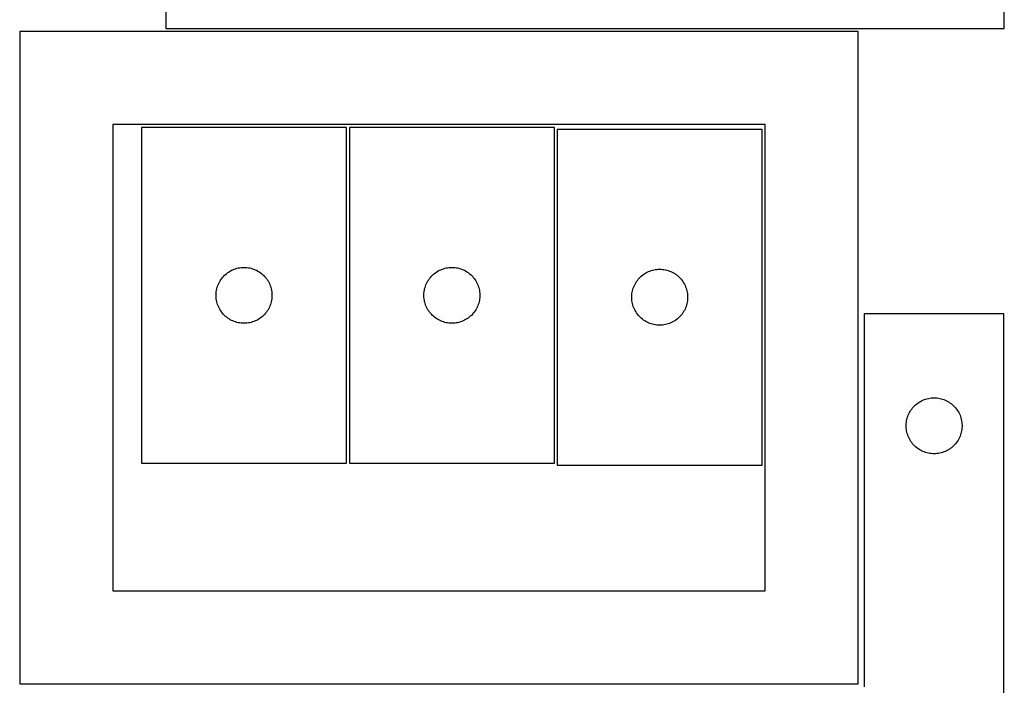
# Model space of a CAD drawing. Header units: millimetres. Extents: x 7 to 1493, y 7 to 2993.
# Tile 7 of 16: x 965 to 1493, y 1407 to 1764. Entities that reach past the tile are written whole.
import ezdxf

# ---------------------------------------------------------------- set-up
doc = ezdxf.new("R2010")
doc.units = ezdxf.units.MM
doc.layers.add('CUT', color=7, linetype='CONTINUOUS', true_color=0x000000)

msp = doc.modelspace()

# ---------------------------------------------------------------- linework, layer by layer
at = {"layer": 'CUT'}
for p, q in [((1043.354021, 2108.960462), (1043.354021, 1758.960462)), ((1493.354021, 1758.960462), (1493.354021, 2108.960462)), ((1414.990181, 1757.410334), (964.990181, 1757.410334)), ((964.990181, 1757.410334), (964.990181, 1407.410334)), ((1043.354021, 1758.960462), (1493.354021, 1758.960462)), ((1414.990181, 1407.410334), (1414.990181, 1757.410334)), ((1364.990181, 1707.410334), (1014.990181, 1707.410334)), ((1014.990181, 1707.410334), (1014.990181, 1457.410334)), ((1364.990181, 1457.410334), (1364.990181, 1707.410334)), ((1140.385354, 1705.837825), (1030.385354, 1705.837825)), ((1030.385354, 1705.837825), (1030.385354, 1525.837825)), ((1140.385354, 1525.837825), (1140.385354, 1705.837825)), ((1251.903161, 1705.849895), (1141.903161, 1705.849895)), ((1141.903161, 1705.849895), (1141.903161, 1525.849895)), ((1251.903161, 1525.849895), (1251.903161, 1705.849895)), ((1253.427524, 1704.825173), (1253.427524, 1524.825173)), ((1363.427524, 1704.825173), (1253.427524, 1704.825173)), ((1363.427524, 1524.825173), (1363.427524, 1704.825173)), ((1075.483072, 1627.104804), (1076.076212, 1627.599622)), ((1076.076212, 1627.599622), (1076.694037, 1628.06325)), ((1076.694037, 1628.06325), (1077.334911, 1628.494459)), ((1077.334911, 1628.494459), (1077.997133, 1628.892104)), ((1077.997133, 1628.892104), (1078.678947, 1629.255131)), ((1078.678947, 1629.255131), (1079.378545, 1629.582579)), ((1079.378545, 1629.582579), (1080.094072, 1629.873578)), ((1080.094072, 1629.873578), (1080.823631, 1630.127356)), ((1080.823631, 1630.127356), (1081.565287, 1630.343241)), ((1081.565287, 1630.343241), (1082.317073, 1630.520661)), ((1082.317073, 1630.520661), (1083.076995, 1630.659144)), ((1083.076995, 1630.659144), (1083.843039, 1630.758323)), ((1083.843039, 1630.758323), (1084.613172, 1630.817937)), ((1084.613172, 1630.817937), (1085.385354, 1630.837825)), ((1085.385354, 1630.837825), (1086.157535, 1630.817937)), ((1086.157535, 1630.817937), (1086.927669, 1630.758323)), ((1086.927669, 1630.758323), (1087.693712, 1630.659144)), ((1087.693712, 1630.659144), (1088.453635, 1630.520661)), ((1088.453635, 1630.520661), (1089.205421, 1630.343241)), ((1089.205421, 1630.343241), (1089.947076, 1630.127356)), ((1089.947076, 1630.127356), (1090.676635, 1629.873578)), ((1090.676635, 1629.873578), (1091.392162, 1629.582579)), ((1091.392162, 1629.582579), (1092.091761, 1629.255131)), ((1092.091761, 1629.255131), (1092.773575, 1628.892104)), ((1092.773575, 1628.892104), (1093.435797, 1628.494459)), ((1093.435797, 1628.494459), (1094.07667, 1628.06325)), ((1094.07667, 1628.06325), (1094.694496, 1627.599622)), ((1094.694496, 1627.599622), (1095.287636, 1627.104804)), ((1187.000879, 1627.116874), (1187.594019, 1627.611692)), ((1187.594019, 1627.611692), (1188.211844, 1628.07532)), ((1188.211844, 1628.07532), (1188.852718, 1628.506528)), ((1188.852718, 1628.506528), (1189.51494, 1628.904174)), ((1189.51494, 1628.904174), (1190.196754, 1629.267201)), ((1190.196754, 1629.267201), (1190.896352, 1629.594648)), ((1190.896352, 1629.594648), (1191.611879, 1629.885647)), ((1191.611879, 1629.885647), (1192.341438, 1630.139426)), ((1192.341438, 1630.139426), (1193.083094, 1630.355311)), ((1193.083094, 1630.355311), (1193.83488, 1630.53273)), ((1193.83488, 1630.53273), (1194.594802, 1630.671213)), ((1194.594802, 1630.671213), (1195.360846, 1630.770393)), ((1195.360846, 1630.770393), (1196.130979, 1630.830006)), ((1196.130979, 1630.830006), (1196.903161, 1630.849895)), ((1196.903161, 1630.849895), (1197.675342, 1630.830006)), ((1197.675342, 1630.830006), (1198.445476, 1630.770393)), ((1198.445476, 1630.770393), (1199.211519, 1630.671213)), ((1199.211519, 1630.671213), (1199.971442, 1630.53273)), ((1199.971442, 1630.53273), (1200.723228, 1630.355311)), ((1200.723228, 1630.355311), (1201.464883, 1630.139426)), ((1201.464883, 1630.139426), (1202.194442, 1629.885647)), ((1202.194442, 1629.885647), (1202.909969, 1629.594648)), ((1202.909969, 1629.594648), (1203.609568, 1629.267201)), ((1203.609568, 1629.267201), (1204.291382, 1628.904174)), ((1204.291382, 1628.904174), (1204.953604, 1628.506528)), ((1204.953604, 1628.506528), (1205.594477, 1628.07532)), ((1205.594477, 1628.07532), (1206.212303, 1627.611692)), ((1206.212303, 1627.611692), (1206.805443, 1627.116874)), ((1299.736208, 1627.050598), (1300.377081, 1627.481806)), ((1300.377081, 1627.481806), (1301.039303, 1627.879451)), ((1301.039303, 1627.879451), (1301.721117, 1628.242479)), ((1301.721117, 1628.242479), (1302.420715, 1628.569926)), ((1302.420715, 1628.569926), (1303.136243, 1628.860925)), ((1303.136243, 1628.860925), (1303.865802, 1629.114703)), ((1303.865802, 1629.114703), (1304.607457, 1629.330589)), ((1304.607457, 1629.330589), (1305.359243, 1629.508008)), ((1305.359243, 1629.508008), (1306.119165, 1629.646491)), ((1306.119165, 1629.646491), (1306.885209, 1629.745671)), ((1306.885209, 1629.745671), (1307.655343, 1629.805284)), ((1307.655343, 1629.805284), (1308.427524, 1629.825173)), ((1308.427524, 1629.825173), (1309.199705, 1629.805284)), ((1309.199705, 1629.805284), (1309.969839, 1629.745671)), ((1309.969839, 1629.745671), (1310.735883, 1629.646491)), ((1310.735883, 1629.646491), (1311.495805, 1629.508008)), ((1311.495805, 1629.508008), (1312.247591, 1629.330589)), ((1312.247591, 1629.330589), (1312.989247, 1629.114703)), ((1312.989247, 1629.114703), (1313.718805, 1628.860925)), ((1313.718805, 1628.860925), (1314.434333, 1628.569926)), ((1314.434333, 1628.569926), (1315.133931, 1628.242479)), ((1315.133931, 1628.242479), (1315.815745, 1627.879451)), ((1315.815745, 1627.879451), (1316.477967, 1627.481806)), ((1316.477967, 1627.481806), (1317.11884, 1627.050598)), ((1071.490494, 1621.488744), (1071.79982, 1622.196541)), ((1071.79982, 1622.196541), (1072.145172, 1622.887476)), ((1072.145172, 1622.887476), (1072.525634, 1623.559717)), ((1072.525634, 1623.559717), (1072.940199, 1624.211481)), ((1072.940199, 1624.211481), (1073.387765, 1624.841039)), ((1073.387765, 1624.841039), (1073.867147, 1625.446723)), ((1073.867147, 1625.446723), (1074.377073, 1626.026925)), ((1074.377073, 1626.026925), (1074.916191, 1626.580108)), ((1074.916191, 1626.580108), (1075.483072, 1627.104804)), ((1095.287636, 1627.104804), (1095.854516, 1626.580108)), ((1095.854516, 1626.580108), (1096.393634, 1626.026925)), ((1096.393634, 1626.026925), (1096.90356, 1625.446723)), ((1096.90356, 1625.446723), (1097.382942, 1624.841039)), ((1097.382942, 1624.841039), (1097.830509, 1624.211481)), ((1097.830509, 1624.211481), (1098.245073, 1623.559717)), ((1098.245073, 1623.559717), (1098.625536, 1622.887476)), ((1098.625536, 1622.887476), (1098.970888, 1622.196541)), ((1098.970888, 1622.196541), (1099.280213, 1621.488744)), ((1183.008301, 1621.500813), (1183.317627, 1622.208611)), ((1183.317627, 1622.208611), (1183.662979, 1622.899546)), ((1183.662979, 1622.899546), (1184.043441, 1623.571787)), ((1184.043441, 1623.571787), (1184.458006, 1624.223551)), ((1184.458006, 1624.223551), (1184.905572, 1624.853109)), ((1184.905572, 1624.853109), (1185.384954, 1625.458793)), ((1185.384954, 1625.458793), (1185.89488, 1626.038995)), ((1185.89488, 1626.038995), (1186.433998, 1626.592178)), ((1186.433998, 1626.592178), (1187.000879, 1627.116874)), ((1206.805443, 1627.116874), (1207.372323, 1626.592178)), ((1207.372323, 1626.592178), (1207.911441, 1626.038995)), ((1207.911441, 1626.038995), (1208.421367, 1625.458793)), ((1208.421367, 1625.458793), (1208.900749, 1624.853109)), ((1208.900749, 1624.853109), (1209.348316, 1624.223551)), ((1209.348316, 1624.223551), (1209.76288, 1623.571787)), ((1209.76288, 1623.571787), (1210.143343, 1622.899546)), ((1210.143343, 1622.899546), (1210.488695, 1622.208611)), ((1210.488695, 1622.208611), (1210.79802, 1621.500813)), ((1295.187342, 1621.874824), (1295.567805, 1622.547065)), ((1295.567805, 1622.547065), (1295.982369, 1623.198828)), ((1295.982369, 1623.198828), (1296.429935, 1623.828387)), ((1296.429935, 1623.828387), (1296.909317, 1624.43407)), ((1296.909317, 1624.43407), (1297.419244, 1625.014273)), ((1297.419244, 1625.014273), (1297.958362, 1625.567455)), ((1297.958362, 1625.567455), (1298.525242, 1626.092152)), ((1298.525242, 1626.092152), (1299.118382, 1626.58697)), ((1299.118382, 1626.58697), (1299.736208, 1627.050598)), ((1317.11884, 1627.050598), (1317.736666, 1626.58697)), ((1317.736666, 1626.58697), (1318.329806, 1626.092152)), ((1318.329806, 1626.092152), (1318.896686, 1625.567455)), ((1318.896686, 1625.567455), (1319.435805, 1625.014273)), ((1319.435805, 1625.014273), (1319.945731, 1624.43407)), ((1319.945731, 1624.43407), (1320.425113, 1623.828387)), ((1320.425113, 1623.828387), (1320.872679, 1623.198828)), ((1320.872679, 1623.198828), (1321.287243, 1622.547065)), ((1321.287243, 1622.547065), (1321.667706, 1621.874824)), ((1070.390327, 1616.224044), (1070.430091, 1616.995457)), ((1070.430091, 1616.995457), (1070.509514, 1617.763801)), ((1070.509514, 1617.763801), (1070.628384, 1618.527037)), ((1070.628384, 1618.527037), (1070.786388, 1619.283141)), ((1070.786388, 1619.283141), (1070.983106, 1620.03011)), ((1070.983106, 1620.03011), (1071.218015, 1620.765961)), ((1071.218015, 1620.765961), (1071.490494, 1621.488744)), ((1099.280213, 1621.488744), (1099.552692, 1620.765961)), ((1099.552692, 1620.765961), (1099.787602, 1620.03011)), ((1099.787602, 1620.03011), (1099.984319, 1619.283141)), ((1099.984319, 1619.283141), (1100.142323, 1618.527037)), ((1100.142323, 1618.527037), (1100.261194, 1617.763801)), ((1100.261194, 1617.763801), (1100.340617, 1616.995457)), ((1100.340617, 1616.995457), (1100.380381, 1616.224044)), ((1181.908134, 1616.236114), (1181.947898, 1617.007527)), ((1181.947898, 1617.007527), (1182.027321, 1617.77587)), ((1182.027321, 1617.77587), (1182.146191, 1618.539106)), ((1182.146191, 1618.539106), (1182.304195, 1619.295211)), ((1182.304195, 1619.295211), (1182.500913, 1620.042179)), ((1182.500913, 1620.042179), (1182.735822, 1620.778031)), ((1182.735822, 1620.778031), (1183.008301, 1621.500813)), ((1210.79802, 1621.500813), (1211.070499, 1620.778031)), ((1211.070499, 1620.778031), (1211.305409, 1620.042179)), ((1211.305409, 1620.042179), (1211.502126, 1619.295211)), ((1211.502126, 1619.295211), (1211.66013, 1618.539106)), ((1211.66013, 1618.539106), (1211.779001, 1617.77587)), ((1211.779001, 1617.77587), (1211.858424, 1617.007527)), ((1211.858424, 1617.007527), (1211.898188, 1616.236114)), ((1293.551684, 1616.751148), (1293.670555, 1617.514384)), ((1293.670555, 1617.514384), (1293.828558, 1618.270489)), ((1293.828558, 1618.270489), (1294.025276, 1619.017457)), ((1294.025276, 1619.017457), (1294.260186, 1619.753308)), ((1294.260186, 1619.753308), (1294.532664, 1620.476091)), ((1294.532664, 1620.476091), (1294.84199, 1621.183888)), ((1294.84199, 1621.183888), (1295.187342, 1621.874824)), ((1321.667706, 1621.874824), (1322.013058, 1621.183888)), ((1322.013058, 1621.183888), (1322.322384, 1620.476091)), ((1322.322384, 1620.476091), (1322.594862, 1619.753308)), ((1322.594862, 1619.753308), (1322.829772, 1619.017457)), ((1322.829772, 1619.017457), (1323.02649, 1618.270489)), ((1323.02649, 1618.270489), (1323.184493, 1617.514384)), ((1323.184493, 1617.514384), (1323.303364, 1616.751148)), ((1070.390327, 1615.451607), (1070.390327, 1616.224044)), ((1070.430091, 1614.680193), (1070.390327, 1615.451607)), ((1070.509514, 1613.91185), (1070.430091, 1614.680193)), ((1070.628384, 1613.148614), (1070.509514, 1613.91185)), ((1070.786388, 1612.392509), (1070.628384, 1613.148614)), ((1070.983106, 1611.645541), (1070.786388, 1612.392509)), ((1071.218015, 1610.90969), (1070.983106, 1611.645541)), ((1099.787602, 1611.645541), (1099.552692, 1610.90969)), ((1099.984319, 1612.392509), (1099.787602, 1611.645541)), ((1100.142323, 1613.148614), (1099.984319, 1612.392509)), ((1100.261194, 1613.91185), (1100.142323, 1613.148614)), ((1100.340617, 1614.680193), (1100.261194, 1613.91185)), ((1100.380381, 1615.451607), (1100.340617, 1614.680193)), ((1100.380381, 1616.224044), (1100.380381, 1615.451607)), ((1181.908134, 1615.463676), (1181.908134, 1616.236114)), ((1181.947898, 1614.692263), (1181.908134, 1615.463676)), ((1182.027321, 1613.92392), (1181.947898, 1614.692263)), ((1182.146191, 1613.160684), (1182.027321, 1613.92392)), ((1182.304195, 1612.404579), (1182.146191, 1613.160684)), ((1182.500913, 1611.65761), (1182.304195, 1612.404579)), ((1182.735822, 1610.921759), (1182.500913, 1611.65761)), ((1211.305409, 1611.65761), (1211.070499, 1610.921759)), ((1211.502126, 1612.404579), (1211.305409, 1611.65761)), ((1211.66013, 1613.160684), (1211.502126, 1612.404579)), ((1211.779001, 1613.92392), (1211.66013, 1613.160684)), ((1211.858424, 1614.692263), (1211.779001, 1613.92392)), ((1211.898188, 1615.463676), (1211.858424, 1614.692263)), ((1211.898188, 1616.236114), (1211.898188, 1615.463676)), ((1293.432497, 1615.211391), (1293.472261, 1615.982805)), ((1293.432497, 1614.438954), (1293.432497, 1615.211391)), ((1293.472261, 1613.667541), (1293.432497, 1614.438954)), ((1293.472261, 1615.982805), (1293.551684, 1616.751148)), ((1293.551684, 1612.899197), (1293.472261, 1613.667541)), ((1293.670555, 1612.135961), (1293.551684, 1612.899197)), ((1293.828558, 1611.379857), (1293.670555, 1612.135961)), ((1323.184493, 1612.135961), (1323.02649, 1611.379857)), ((1323.303364, 1612.899197), (1323.184493, 1612.135961)), ((1323.303364, 1616.751148), (1323.382787, 1615.982805)), ((1323.382787, 1613.667541), (1323.303364, 1612.899197)), ((1323.382787, 1615.982805), (1323.422551, 1615.211391)), ((1323.422551, 1614.438954), (1323.382787, 1613.667541)), ((1323.422551, 1615.211391), (1323.422551, 1614.438954)), ((1071.490494, 1610.186907), (1071.218015, 1610.90969)), ((1071.79982, 1609.479109), (1071.490494, 1610.186907)), ((1072.145172, 1608.788174), (1071.79982, 1609.479109)), ((1072.525634, 1608.115933), (1072.145172, 1608.788174)), ((1072.940199, 1607.464169), (1072.525634, 1608.115933)), ((1073.387765, 1606.834611), (1072.940199, 1607.464169)), ((1073.867147, 1606.228928), (1073.387765, 1606.834611)), ((1074.377073, 1605.648725), (1073.867147, 1606.228928)), ((1096.90356, 1606.228928), (1096.393634, 1605.648725)), ((1097.382942, 1606.834611), (1096.90356, 1606.228928)), ((1097.830509, 1607.464169), (1097.382942, 1606.834611)), ((1098.245073, 1608.115933), (1097.830509, 1607.464169)), ((1098.625536, 1608.788174), (1098.245073, 1608.115933)), ((1098.970888, 1609.479109), (1098.625536, 1608.788174)), ((1099.280213, 1610.186907), (1098.970888, 1609.479109)), ((1099.552692, 1610.90969), (1099.280213, 1610.186907)), ((1183.008301, 1610.198977), (1182.735822, 1610.921759)), ((1183.317627, 1609.491179), (1183.008301, 1610.198977)), ((1183.662979, 1608.800244), (1183.317627, 1609.491179)), ((1184.043441, 1608.128003), (1183.662979, 1608.800244)), ((1184.458006, 1607.476239), (1184.043441, 1608.128003)), ((1184.905572, 1606.846681), (1184.458006, 1607.476239)), ((1185.384954, 1606.240997), (1184.905572, 1606.846681)), ((1185.89488, 1605.660795), (1185.384954, 1606.240997)), ((1208.421367, 1606.240997), (1207.911441, 1605.660795)), ((1208.900749, 1606.846681), (1208.421367, 1606.240997)), ((1209.348316, 1607.476239), (1208.900749, 1606.846681)), ((1209.76288, 1608.128003), (1209.348316, 1607.476239)), ((1210.143343, 1608.800244), (1209.76288, 1608.128003)), ((1210.488695, 1609.491179), (1210.143343, 1608.800244)), ((1210.79802, 1610.198977), (1210.488695, 1609.491179)), ((1211.070499, 1610.921759), (1210.79802, 1610.198977)), ((1294.025276, 1610.632888), (1293.828558, 1611.379857)), ((1294.260186, 1609.897037), (1294.025276, 1610.632888)), ((1294.532664, 1609.174254), (1294.260186, 1609.897037)), ((1294.84199, 1608.466457), (1294.532664, 1609.174254)), ((1295.187342, 1607.775521), (1294.84199, 1608.466457)), ((1295.567805, 1607.103281), (1295.187342, 1607.775521)), ((1295.982369, 1606.451517), (1295.567805, 1607.103281)), ((1296.429935, 1605.821958), (1295.982369, 1606.451517)), ((1320.872679, 1606.451517), (1320.425113, 1605.821958)), ((1321.287243, 1607.103281), (1320.872679, 1606.451517)), ((1321.667706, 1607.775521), (1321.287243, 1607.103281)), ((1322.013058, 1608.466457), (1321.667706, 1607.775521)), ((1322.322384, 1609.174254), (1322.013058, 1608.466457)), ((1322.594862, 1609.897037), (1322.322384, 1609.174254)), ((1322.829772, 1610.632888), (1322.594862, 1609.897037)), ((1323.02649, 1611.379857), (1322.829772, 1610.632888)), ((1074.916191, 1605.095542), (1074.377073, 1605.648725)), ((1075.483072, 1604.570846), (1074.916191, 1605.095542)), ((1076.076212, 1604.076028), (1075.483072, 1604.570846)), ((1076.694037, 1603.6124), (1076.076212, 1604.076028)), ((1077.334911, 1603.181192), (1076.694037, 1603.6124)), ((1077.997133, 1602.783547), (1077.334911, 1603.181192)), ((1078.678947, 1602.420519), (1077.997133, 1602.783547)), ((1079.378545, 1602.093072), (1078.678947, 1602.420519)), ((1080.094072, 1601.802073), (1079.378545, 1602.093072)), ((1080.823631, 1601.548295), (1080.094072, 1601.802073)), ((1081.565287, 1601.332409), (1080.823631, 1601.548295)), ((1082.317073, 1601.15499), (1081.565287, 1601.332409)), ((1083.076995, 1601.016507), (1082.317073, 1601.15499)), ((1083.843039, 1600.917327), (1083.076995, 1601.016507)), ((1087.693712, 1601.016507), (1086.927669, 1600.917327)), ((1088.453635, 1601.15499), (1087.693712, 1601.016507)), ((1089.205421, 1601.332409), (1088.453635, 1601.15499)), ((1089.947076, 1601.548295), (1089.205421, 1601.332409)), ((1090.676635, 1601.802073), (1089.947076, 1601.548295)), ((1091.392162, 1602.093072), (1090.676635, 1601.802073)), ((1092.091761, 1602.420519), (1091.392162, 1602.093072)), ((1092.773575, 1602.783547), (1092.091761, 1602.420519)), ((1093.435797, 1603.181192), (1092.773575, 1602.783547)), ((1094.07667, 1603.6124), (1093.435797, 1603.181192)), ((1094.694496, 1604.076028), (1094.07667, 1603.6124)), ((1095.287636, 1604.570846), (1094.694496, 1604.076028)), ((1095.854516, 1605.095542), (1095.287636, 1604.570846)), ((1096.393634, 1605.648725), (1095.854516, 1605.095542)), ((1186.433998, 1605.107612), (1185.89488, 1605.660795)), ((1187.000879, 1604.582916), (1186.433998, 1605.107612)), ((1187.594019, 1604.088098), (1187.000879, 1604.582916)), ((1188.211844, 1603.62447), (1187.594019, 1604.088098)), ((1188.852718, 1603.193262), (1188.211844, 1603.62447)), ((1189.51494, 1602.795616), (1188.852718, 1603.193262)), ((1190.196754, 1602.432589), (1189.51494, 1602.795616)), ((1190.896352, 1602.105141), (1190.196754, 1602.432589)), ((1191.611879, 1601.814143), (1190.896352, 1602.105141)), ((1192.341438, 1601.560364), (1191.611879, 1601.814143)), ((1193.083094, 1601.344479), (1192.341438, 1601.560364)), ((1193.83488, 1601.16706), (1193.083094, 1601.344479)), ((1194.594802, 1601.028576), (1193.83488, 1601.16706)), ((1195.360846, 1600.929397), (1194.594802, 1601.028576)), ((1199.211519, 1601.028576), (1198.445476, 1600.929397)), ((1199.971442, 1601.16706), (1199.211519, 1601.028576)), ((1200.723228, 1601.344479), (1199.971442, 1601.16706)), ((1201.464883, 1601.560364), (1200.723228, 1601.344479)), ((1202.194442, 1601.814143), (1201.464883, 1601.560364)), ((1202.909969, 1602.105141), (1202.194442, 1601.814143)), ((1203.609568, 1602.432589), (1202.909969, 1602.105141)), ((1204.291382, 1602.795616), (1203.609568, 1602.432589)), ((1204.953604, 1603.193262), (1204.291382, 1602.795616)), ((1205.594477, 1603.62447), (1204.953604, 1603.193262)), ((1206.212303, 1604.088098), (1205.594477, 1603.62447)), ((1206.805443, 1604.582916), (1206.212303, 1604.088098)), ((1207.372323, 1605.107612), (1206.805443, 1604.582916)), ((1207.911441, 1605.660795), (1207.372323, 1605.107612)), ((1296.909317, 1605.216275), (1296.429935, 1605.821958)), ((1297.419244, 1604.636073), (1296.909317, 1605.216275)), ((1297.958362, 1604.08289), (1297.419244, 1604.636073)), ((1298.525242, 1603.558194), (1297.958362, 1604.08289)), ((1299.118382, 1603.063376), (1298.525242, 1603.558194)), ((1299.736208, 1602.599748), (1299.118382, 1603.063376)), ((1300.377081, 1602.168539), (1299.736208, 1602.599748)), ((1301.039303, 1601.770894), (1300.377081, 1602.168539)), ((1301.721117, 1601.407866), (1301.039303, 1601.770894)), ((1302.420715, 1601.080419), (1301.721117, 1601.407866)), ((1303.136243, 1600.78942), (1302.420715, 1601.080419)), ((1314.434333, 1601.080419), (1313.718805, 1600.78942)), ((1315.133931, 1601.407866), (1314.434333, 1601.080419)), ((1315.815745, 1601.770894), (1315.133931, 1601.407866)), ((1316.477967, 1602.168539), (1315.815745, 1601.770894)), ((1317.11884, 1602.599748), (1316.477967, 1602.168539)), ((1317.736666, 1603.063376), (1317.11884, 1602.599748)), ((1318.329806, 1603.558194), (1317.736666, 1603.063376)), ((1318.896686, 1604.08289), (1318.329806, 1603.558194)), ((1319.435805, 1604.636073), (1318.896686, 1604.08289)), ((1319.945731, 1605.216275), (1319.435805, 1604.636073)), ((1320.425113, 1605.821958), (1319.945731, 1605.216275)), ((1493.188041, 1605.858063), (1418.188041, 1605.858063)), ((1418.188041, 1605.858063), (1418.188041, 1405.858063)), ((1493.188041, 1305.858063), (1493.188041, 1605.858063)), ((1084.613172, 1600.857714), (1083.843039, 1600.917327)), ((1085.385354, 1600.837825), (1084.613172, 1600.857714)), ((1086.157535, 1600.857714), (1085.385354, 1600.837825)), ((1086.927669, 1600.917327), (1086.157535, 1600.857714)), ((1196.130979, 1600.869784), (1195.360846, 1600.929397)), ((1196.903161, 1600.849895), (1196.130979, 1600.869784)), ((1197.675342, 1600.869784), (1196.903161, 1600.849895)), ((1198.445476, 1600.929397), (1197.675342, 1600.869784)), ((1303.865802, 1600.535642), (1303.136243, 1600.78942)), ((1304.607457, 1600.319757), (1303.865802, 1600.535642)), ((1305.359243, 1600.142337), (1304.607457, 1600.319757)), ((1306.119165, 1600.003854), (1305.359243, 1600.142337)), ((1306.885209, 1599.904674), (1306.119165, 1600.003854)), ((1307.655343, 1599.845061), (1306.885209, 1599.904674)), ((1308.427524, 1599.825173), (1307.655343, 1599.845061)), ((1309.199705, 1599.845061), (1308.427524, 1599.825173)), ((1309.969839, 1599.904674), (1309.199705, 1599.845061)), ((1310.735883, 1600.003854), (1309.969839, 1599.904674)), ((1311.495805, 1600.142337), (1310.735883, 1600.003854)), ((1312.247591, 1600.319757), (1311.495805, 1600.142337)), ((1312.989247, 1600.535642), (1312.247591, 1600.319757)), ((1313.718805, 1600.78942), (1312.989247, 1600.535642)), ((1447.637598, 1558.514697), (1448.29982, 1558.912342)), ((1448.29982, 1558.912342), (1448.981634, 1559.275369)), ((1448.981634, 1559.275369), (1449.681233, 1559.602817)), ((1449.681233, 1559.602817), (1450.39676, 1559.893815)), ((1450.39676, 1559.893815), (1451.126319, 1560.147594)), ((1451.126319, 1560.147594), (1451.867974, 1560.363479)), ((1451.867974, 1560.363479), (1452.61976, 1560.540898)), ((1452.61976, 1560.540898), (1453.379683, 1560.679382)), ((1453.379683, 1560.679382), (1454.145726, 1560.778561)), ((1454.145726, 1560.778561), (1454.91586, 1560.838174)), ((1454.91586, 1560.838174), (1455.688041, 1560.858063)), ((1455.688041, 1560.858063), (1456.460223, 1560.838174)), ((1456.460223, 1560.838174), (1457.230356, 1560.778561)), ((1457.230356, 1560.778561), (1457.9964, 1560.679382)), ((1457.9964, 1560.679382), (1458.756322, 1560.540898)), ((1458.756322, 1560.540898), (1459.508108, 1560.363479)), ((1459.508108, 1560.363479), (1460.249764, 1560.147594)), ((1460.249764, 1560.147594), (1460.979323, 1559.893815)), ((1460.979323, 1559.893815), (1461.69485, 1559.602817)), ((1461.69485, 1559.602817), (1462.394448, 1559.275369)), ((1462.394448, 1559.275369), (1463.076262, 1558.912342)), ((1463.076262, 1558.912342), (1463.738484, 1558.514697)), ((1442.447859, 1552.907714), (1442.828322, 1553.579955)), ((1442.828322, 1553.579955), (1443.242886, 1554.231719)), ((1443.242886, 1554.231719), (1443.690453, 1554.861277)), ((1443.690453, 1554.861277), (1444.169835, 1555.466961)), ((1444.169835, 1555.466961), (1444.679761, 1556.047163)), ((1444.679761, 1556.047163), (1445.218879, 1556.600346)), ((1445.218879, 1556.600346), (1445.785759, 1557.125042)), ((1445.785759, 1557.125042), (1446.378899, 1557.61986)), ((1446.378899, 1557.61986), (1446.996725, 1558.083488)), ((1446.996725, 1558.083488), (1447.637598, 1558.514697)), ((1463.738484, 1558.514697), (1464.379358, 1558.083488)), ((1464.379358, 1558.083488), (1464.997184, 1557.61986)), ((1464.997184, 1557.61986), (1465.590323, 1557.125042)), ((1465.590323, 1557.125042), (1466.157204, 1556.600346)), ((1466.157204, 1556.600346), (1466.696322, 1556.047163)), ((1466.696322, 1556.047163), (1467.206248, 1555.466961)), ((1467.206248, 1555.466961), (1467.68563, 1554.861277)), ((1467.68563, 1554.861277), (1468.133196, 1554.231719)), ((1468.133196, 1554.231719), (1468.547761, 1553.579955)), ((1468.547761, 1553.579955), (1468.928223, 1552.907714)), ((1440.812201, 1547.784038), (1440.931072, 1548.547275)), ((1440.931072, 1548.547275), (1441.089076, 1549.303379)), ((1441.089076, 1549.303379), (1441.285793, 1550.050348)), ((1441.285793, 1550.050348), (1441.520703, 1550.786199)), ((1441.520703, 1550.786199), (1441.793182, 1551.508982)), ((1441.793182, 1551.508982), (1442.102507, 1552.216779)), ((1442.102507, 1552.216779), (1442.447859, 1552.907714)), ((1468.928223, 1552.907714), (1469.273575, 1552.216779)), ((1469.273575, 1552.216779), (1469.582901, 1551.508982)), ((1469.582901, 1551.508982), (1469.85538, 1550.786199)), ((1469.85538, 1550.786199), (1470.090289, 1550.050348)), ((1470.090289, 1550.050348), (1470.287007, 1549.303379)), ((1470.287007, 1549.303379), (1470.445011, 1548.547275)), ((1470.445011, 1548.547275), (1470.563881, 1547.784038)), ((1440.693014, 1546.244282), (1440.732778, 1547.015695)), ((1440.693014, 1545.471844), (1440.693014, 1546.244282)), ((1440.732778, 1544.700431), (1440.693014, 1545.471844)), ((1440.732778, 1547.015695), (1440.812201, 1547.784038)), ((1440.812201, 1543.932088), (1440.732778, 1544.700431)), ((1440.931072, 1543.168852), (1440.812201, 1543.932088)), ((1441.089076, 1542.412747), (1440.931072, 1543.168852)), ((1470.445011, 1543.168852), (1470.287007, 1542.412747)), ((1470.563881, 1543.932088), (1470.445011, 1543.168852)), ((1470.563881, 1547.784038), (1470.643304, 1547.015695)), ((1470.643304, 1544.700431), (1470.563881, 1543.932088)), ((1470.643304, 1547.015695), (1470.683068, 1546.244282)), ((1470.683068, 1545.471844), (1470.643304, 1544.700431)), ((1470.683068, 1546.244282), (1470.683068, 1545.471844)), ((1441.285793, 1541.665779), (1441.089076, 1542.412747)), ((1441.520703, 1540.929927), (1441.285793, 1541.665779)), ((1441.793182, 1540.207145), (1441.520703, 1540.929927)), ((1442.102507, 1539.499347), (1441.793182, 1540.207145)), ((1442.447859, 1538.808412), (1442.102507, 1539.499347)), ((1442.828322, 1538.136171), (1442.447859, 1538.808412)), ((1443.242886, 1537.484407), (1442.828322, 1538.136171)), ((1468.547761, 1538.136171), (1468.133196, 1537.484407)), ((1468.928223, 1538.808412), (1468.547761, 1538.136171)), ((1469.273575, 1539.499347), (1468.928223, 1538.808412)), ((1469.582901, 1540.207145), (1469.273575, 1539.499347)), ((1469.85538, 1540.929927), (1469.582901, 1540.207145)), ((1470.090289, 1541.665779), (1469.85538, 1540.929927)), ((1470.287007, 1542.412747), (1470.090289, 1541.665779)), ((1443.690453, 1536.854849), (1443.242886, 1537.484407)), ((1444.169835, 1536.249165), (1443.690453, 1536.854849)), ((1444.679761, 1535.668963), (1444.169835, 1536.249165)), ((1445.218879, 1535.11578), (1444.679761, 1535.668963)), ((1445.785759, 1534.591084), (1445.218879, 1535.11578)), ((1446.378899, 1534.096266), (1445.785759, 1534.591084)), ((1446.996725, 1533.632638), (1446.378899, 1534.096266)), ((1447.637598, 1533.20143), (1446.996725, 1533.632638)), ((1448.29982, 1532.803785), (1447.637598, 1533.20143)), ((1448.981634, 1532.440757), (1448.29982, 1532.803785)), ((1449.681233, 1532.11331), (1448.981634, 1532.440757)), ((1462.394448, 1532.440757), (1461.69485, 1532.11331)), ((1463.076262, 1532.803785), (1462.394448, 1532.440757)), ((1463.738484, 1533.20143), (1463.076262, 1532.803785)), ((1464.379358, 1533.632638), (1463.738484, 1533.20143)), ((1464.997184, 1534.096266), (1464.379358, 1533.632638)), ((1465.590323, 1534.591084), (1464.997184, 1534.096266)), ((1466.157204, 1535.11578), (1465.590323, 1534.591084)), ((1466.696322, 1535.668963), (1466.157204, 1535.11578)), ((1467.206248, 1536.249165), (1466.696322, 1535.668963)), ((1467.68563, 1536.854849), (1467.206248, 1536.249165)), ((1468.133196, 1537.484407), (1467.68563, 1536.854849)), ((1450.39676, 1531.822311), (1449.681233, 1532.11331)), ((1451.126319, 1531.568532), (1450.39676, 1531.822311)), ((1451.867974, 1531.352647), (1451.126319, 1531.568532)), ((1452.61976, 1531.175228), (1451.867974, 1531.352647)), ((1453.379683, 1531.036745), (1452.61976, 1531.175228)), ((1454.145726, 1530.937565), (1453.379683, 1531.036745)), ((1454.91586, 1530.877952), (1454.145726, 1530.937565)), ((1455.688041, 1530.858063), (1454.91586, 1530.877952)), ((1456.460223, 1530.877952), (1455.688041, 1530.858063)), ((1457.230356, 1530.937565), (1456.460223, 1530.877952)), ((1457.9964, 1531.036745), (1457.230356, 1530.937565)), ((1458.756322, 1531.175228), (1457.9964, 1531.036745)), ((1459.508108, 1531.352647), (1458.756322, 1531.175228)), ((1460.249764, 1531.568532), (1459.508108, 1531.352647)), ((1460.979323, 1531.822311), (1460.249764, 1531.568532)), ((1461.69485, 1532.11331), (1460.979323, 1531.822311)), ((1030.385354, 1525.837825), (1140.385354, 1525.837825)), ((1141.903161, 1525.849895), (1251.903161, 1525.849895)), ((1253.427524, 1524.825173), (1363.427524, 1524.825173)), ((1014.990181, 1457.410334), (1364.990181, 1457.410334)), ((964.990181, 1407.410334), (1414.990181, 1407.410334))]:
    msp.add_line(p, q, dxfattribs=at)

doc.saveas('drawing.dxf')
